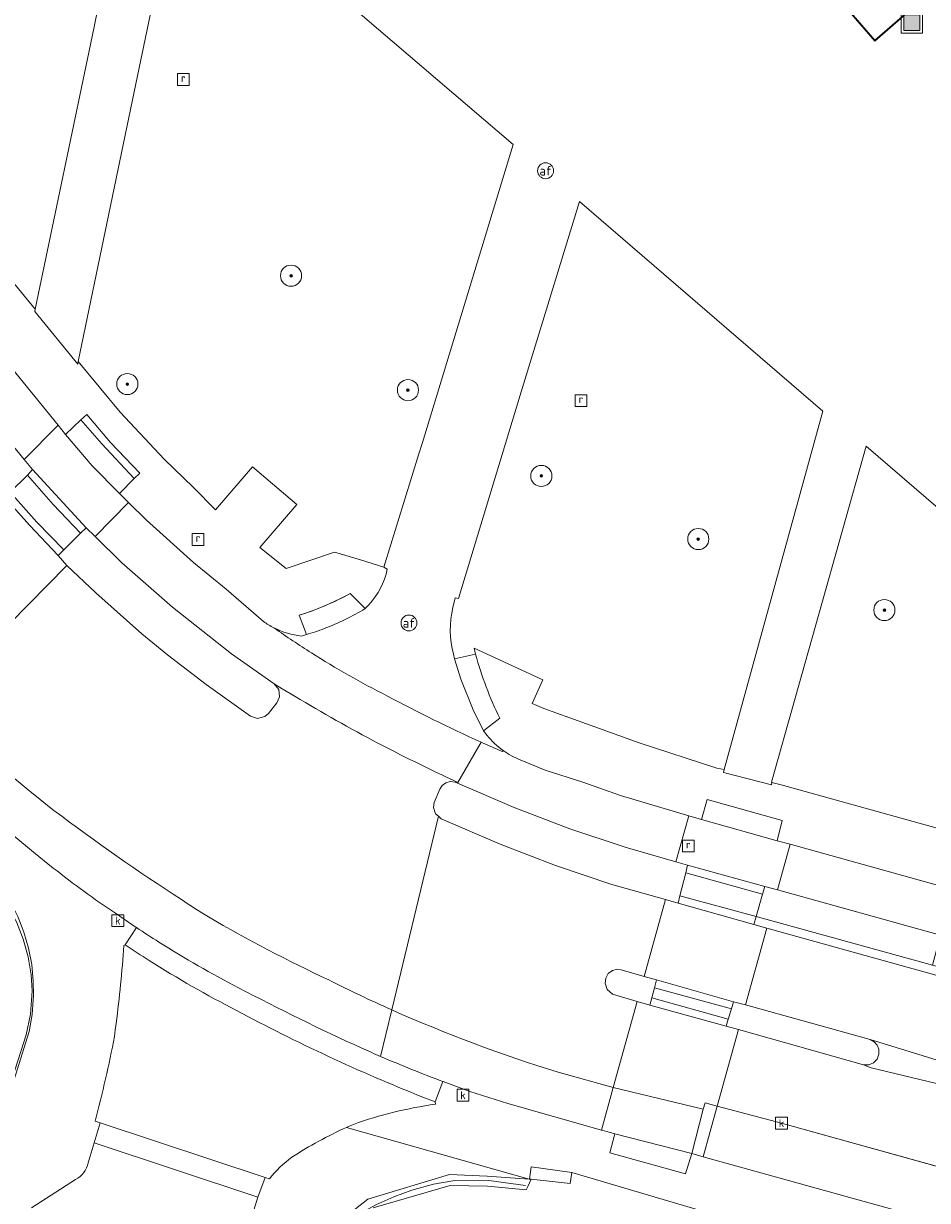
# Model space of a CAD drawing. Header units: millimetres. Extents: x 37131378 to 37737458, y 18584386 to 19114224.
# Tile 27 of 86: x 37458169 to 37492401, y 18918588 to 18963140. Entities that reach past the tile are written whole.
import ezdxf
from ezdxf.enums import TextEntityAlignment as Align

# ---------------------------------------------------------------- set-up
doc = ezdxf.new("R2010")
doc.units = ezdxf.units.MM
doc.header["$LTSCALE"] = 50
for name, color, linetype, lineweight in [('B2-WE-GR-BOOM-S', 252, 'Continuous', 25), ('B2-WE-IE-MEUBILAIR_WEGMEUBILAIR-S', 252, 'Continuous', 25), ('B2-WE-IE-TERREINAFSCHEIDING_KUNSTMATIG_HEKWERK-G', 252, 'IE-TERREINAFSCHEIDING-KUNSTMATIG', 18), ('B2-WE-IE-TERREINAFSCHEIDING_KUNSTMATIG_MUUR-GV', 252, 'Continuous', 18), ('B2-WE-OG-TERREIN_CULTUURSCHEIDING-GV', 252, 'Continuous', 18), ('B2-WE-RI-GWA_KOLK-S', 252, 'Continuous', 25), ('B2-WE-RI-GWA_RIOOLPUT-S', 252, 'Continuous', 25), ('B2-WE-RI-HWA_GOOT_LIJNGOOT-G', 252, 'Continuous', 18), ('B2-WE-VH-VERHARDING_ASFALT-GV', 252, 'Continuous', 18), ('B2-WE-VH-VERHARDING_BEDRIJFSVLOERPLAAT-GV', 252, 'Continuous', 18), ('B2-WE-VH-VERHARDING_BETON-GV', 252, 'Continuous', 18), ('B2-WE-VH-VERHARDING_BETONSTRAATSTEEN-GV', 252, 'Continuous', 18), ('B2-WE-VH-VERHARDING_OPEN-GV', 252, 'Continuous', 18), ('B2-WE-VH-VERHARDING_STRAATBAKSTEEN-GV', 252, 'Continuous', 18), ('B2-WE-VH-VERHARDING_TEGEL-GV', 252, 'Continuous', 18), ('B2-WE-VW-AFSLUITPAAL-S', 252, 'Continuous', 25), ('B2-WE-VW-MARKERING-G', 252, 'Continuous', 18), ('Voetgangersgebied', 7, 'Continuous', 0)]:
    doc.layers.add(name, color=color, linetype=linetype, lineweight=lineweight)
doc.styles.add('NLCS-ISO', font='txt')
doc.linetypes.add('IE-TERREINAFSCHEIDING-KUNSTMATIG', pattern='A,4,[82,NLCS.shx,S=0.75,R=90,X=0,Y=0],4,-2', length=10)

# ---------------------------------------------------------------- blocks, each defined once
blk = doc.blocks.new('SIE-WEG_AFVALBAK-SO')
at = {"linetype": 'ByBlock', "lineweight": 18}
h = blk.add_hatch(color=0, dxfattribs=at)
h.dxf.hatch_style = 1
h.paths.add_polyline_path([(-1.5, -1.5), (1.5, -1.5), (1.5, 1.5), (-1.5, 1.5)])
at = {"color": 0, "linetype": 'ByBlock', "lineweight": 18}
for points in [[(-2, -2), (2, -2), (2, 2), (-2, 2)], [(-1.5, -1.5), (1.5, -1.5), (1.5, 1.5), (-1.5, 1.5)]]:
    blk.add_lwpolyline(points, close=True, dxfattribs=at)
blk = doc.blocks.new('SVW-AFSLUITPAAL-SO')
at = {"lineweight": 18}
blk.add_circle((0, 0), 1.5, dxfattribs=at)
at = {"lineweight": 18, "style": 'NLCS-ISO'}
blk.add_text('af', height=1.8, dxfattribs=at).set_placement((0, 0), align=Align.MIDDLE_CENTER)
blk = doc.blocks.new('SRI-PUT_INSPECTIEPUT_RIOOLPUT-SO')
at = {"color": 0, "linetype": 'ByBlock', "lineweight": 18}
blk.add_lwpolyline([(-1.12, -1.12), (1.12, -1.12), (1.12, 1.12), (-1.12, 1.12)], close=True, dxfattribs=at)
at = {"color": 0, "linetype": 'ByBlock', "lineweight": 18, "style": 'NLCS-ISO'}
blk.add_text('r', height=1.5, dxfattribs=at).set_placement((0, 0.28), align=Align.MIDDLE_CENTER)
blk = doc.blocks.new('SRI-KOLK-SO')
at = {"color": 0, "linetype": 'ByBlock', "lineweight": 18}
blk.add_lwpolyline([(-1.125, -1.125), (1.125, -1.125), (1.125, 1.125), (-1.125, 1.125)], close=True, dxfattribs=at)
at = {"color": 0, "linetype": 'ByBlock', "lineweight": 18, "style": 'NLCS-ISO'}
blk.add_text('k', height=1.5, dxfattribs=at).set_placement((0, 0), align=Align.MIDDLE_CENTER)
blk = doc.blocks.new('SGR-BOOM_01-SO')
at = {"linetype": 'ByBlock', "lineweight": 18}
h = blk.add_hatch(color=0, dxfattribs=at)
h.dxf.hatch_style = 1
edge = h.paths.add_edge_path()
edge.add_arc((0, 0), 0.25, 0, 360)
at = {"color": 0, "linetype": 'ByBlock', "lineweight": 18}
for radius in [2, 0.25]:
    blk.add_circle((0, 0), radius, dxfattribs=at)
blk = doc.blocks.new('BGT_DRD_ACAD_3_FMEBLOCK8997')
at = {"layer": 'Voetgangersgebied', "color": 255}
blk.add_lwpolyline([(-0.4515, -36.5355), (-2.0985, -44.6185), (-4.2595, -54.9425), (-4.2775, -55.0305), (-2.6495, -57.0125), (-2.6305, -56.9195), (-0.5065, -46.7055), (1.3015, -37.9915), (13.8435, -48.7065), (10.4035, -59.9785), (10.2715, -60.4115), (8.9455, -64.7005), (9.0735, -64.7835, -0.1298606), (8.3805, -66.1275), (8.2395, -66.2685, -0.0475707), (6.6855, -67.0285, -0.0204074), (6.0095, -67.2545), (5.8255, -67.3155, -0.0860586), (4.7815, -66.9965), (4.8045, -67.0125, 0.0136944), (6.2015, -67.9475, 0.0248152), (9.0575, -69.5685, 0.0171772), (12.6235, -71.3265, 0.0045834), (13.4345, -71.6845), (13.4635, -71.6435, -0.0662099), (12.8505, -71.0725), (12.7195, -70.8955), (12.3205, -70.1035), (11.8625, -68.9455), (11.6325, -68.2045), (11.6245, -68.1755), (11.5775, -68.0015, -0.1222476), (11.5595, -66.2275), (11.6465, -65.8595), (11.7705, -65.8915), (14.1415, -58.0595), (16.3485, -50.8575), (25.5635, -58.7985), (21.8365, -72.3565), (21.8005, -72.4795), (23.6255, -72.9475), (23.6405, -72.8505), (23.6215, -72.8455), (27.2075, -60.1185), (38.1205, -69.5085)], format="xyb", dxfattribs=at)
blk.add_lwpolyline([(7.4755, -18.4985), (26.8005, -1.8145), (34.6615, 4.9725), (34.7185, 5.0215), (36.2305, 6.3305), (41.6555, 0.0635), (57.8225, -18.6115), (56.6585, -19.6195), (56.3105, -19.9205), (29.6465, -42.9305), (29.1015, -43.4015), (29.0435, -43.4515), (27.5325, -44.7575), (21.8795, -38.2165), (19.5815, -35.5595), (5.9645, -19.8045)], close=True, dxfattribs=at)

msp = doc.modelspace()

# ---------------------------------------------------------------- linework, layer by layer
at = {"layer": 'B2-WE-IE-TERREINAFSCHEIDING_KUNSTMATIG_HEKWERK-G'}
for points in [[(37457223.6937, 18930239.3389), (37457567.6937, 18929745.3389), (37457899.6937, 18929132.3389), (37458159.6937, 18928485.3389), (37458346.6937, 18927814.3389), (37458456.6937, 18927126.3389), (37458489.6937, 18926529.3389), (37458429.6937, 18925635.3389), (37458269.6937, 18924855.3389), (37456504.6937, 18919380.3389)], [(37477184.6937, 18919160.3389), (37475789.6937, 18919341.3389), (37474420.6937, 18919330.3389), (37473699.6937, 18919201.3389), (37472875.6937, 18918980.3389), (37472187.6937, 18918730.3389), (37471504.6937, 18918420.3389), (37470889.6937, 18918079.3389), (37470305.6937, 18917689.3389), (37469754.6937, 18917253.3389), (37469241.6937, 18916773.3389), (37468694.6937, 18916162.3389), (37468274.6937, 18915599.3389), (37467901.6937, 18915004.3389), (37467578.6937, 18914380.3389), (37467192.6937, 18913399.3389), (37462918.6937, 18900092.3389)]]:
    msp.add_lwpolyline(points, dxfattribs=at)
at = {"layer": 'B2-WE-IE-TERREINAFSCHEIDING_KUNSTMATIG_MUUR-GV'}
msp.add_lwpolyline([(37471414.6937, 18918314.3389), (37474328.6937, 18919156.3389), (37475737.6937, 18919131.3389), (37477199.6937, 18918984.3389), (37477265.6937, 18919121.3389), (37477395.6937, 18919389.3389), (37477324.6937, 18919397.3389), (37477315.6937, 18919398.3389), (37475732.6937, 18919511.3389), (37474300.6937, 18919573.3389), (37471209.6937, 18918638.3389), (37468689.6937, 18916664.3389)], dxfattribs=at)
msp.add_lwpolyline([(37477324.6937, 18919397.3389), (37477395.6937, 18919389.3389), (37478870.6937, 18919225.3389), (37478936.6937, 18919652.3389), (37477398.6937, 18919864.3389)], close=True, dxfattribs=at)
at = {"layer": 'B2-WE-OG-TERREIN_CULTUURSCHEIDING-GV'}
for points in [[(37441283.6937, 18974624.3389), (37441573.6937, 18974256.3389), (37442030.6937, 18973676.3389), (37441552.6937, 18973398.3389), (37444982.6937, 18969089.3389), (37446402.6937, 18967335.3389), (37449081.6937, 18964026.3389), (37450944.6937, 18961654.3389), (37458611.6937, 18952321.3389), (37460772.6937, 18962645.3389), (37462419.6937, 18970728.3389), (37457210.6937, 18975238.3389), (37452868.6937, 18963701.3389), (37442845.6937, 18976657.3389), (37442729.6937, 18976506.3389), (37442664.6937, 18976422.3389)], [(37471816.6937, 18942563.3389), (37473142.6937, 18946852.3389), (37473274.6937, 18947285.3389), (37476714.6937, 18958557.3389), (37464172.6937, 18969272.3389), (37462364.6937, 18960558.3389), (37460240.6937, 18950344.3389), (37461827.6937, 18948430.3389), (37463492.6937, 18946648.3389), (37464606.6937, 18945581.3389), (37465443.6937, 18944726.3389), (37466837.6937, 18946355.3389), (37468520.6937, 18944936.3389), (37467113.6937, 18943309.3389), (37468115.6937, 18942508.3389), (37469945.6937, 18943132.3389), (37470927.6937, 18942833.3389)]]:
    msp.add_lwpolyline(points, close=True, dxfattribs=at)
for points in [[(37479219.6937, 18956406.3389), (37477012.6937, 18949204.3389), (37474641.6937, 18941372.3389), (37474517.6937, 18941404.3389), (37474430.6937, 18941036.3389)], [(37474448.6937, 18939262.3389), (37474495.6937, 18939088.3389), (37475286.6937, 18939264.3389), (37475233.6937, 18939489.3389), (37477834.6937, 18938292.3389), (37477429.6937, 18937402.3389), (37477869.6937, 18937206.3389), (37478858.6937, 18936863.3389), (37481485.6937, 18935906.3389), (37484426.6937, 18934952.3389), (37484707.6937, 18934907.3389), (37488434.6937, 18948465.3389), (37479219.6937, 18956406.3389)], [(37456885.6937, 18920232.3389), (37458376.6937, 18924988.3389), (37458490.6937, 18925630.3389), (37458547.6937, 18926364.3389), (37458539.6937, 18926890.3389), (37458477.6937, 18927518.3389), (37458358.6937, 18928138.3389), (37458183.6937, 18928745.3389), (37457954.6937, 18929333.3389)]]:
    msp.add_lwpolyline(points, dxfattribs=at)
msp.add_lwpolyline([(37474430.6937, 18941036.3389, 0.1222475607), (37474448.6937, 18939262.3389)], format="xyb", dxfattribs=at)
at = {"layer": 'B2-WE-RI-HWA_GOOT_LIJNGOOT-G'}
msp.add_lwpolyline([(37484740.6937, 18969028.3389), (37490402.6937, 18962475.3389), (37491988.6937, 18963844.3389)], dxfattribs=at)
at = {"layer": 'B2-WE-VH-VERHARDING_ASFALT-GV'}
for p, q in [((37478416.6937, 18923443.3389), (37480503.6937, 18922867.3389)), ((37480503.6937, 18922867.3389), (37483900.6937, 18922038.3389)), ((37483900.6937, 18922038.3389), (37483981.6937, 18922278.3389)), ((37483981.6937, 18922278.3389), (37484441.6937, 18922156.3389)), ((37484441.6937, 18922156.3389), (37486873.6937, 18921512.3389)), ((37486873.6937, 18921512.3389), (37499849.6937, 18917908.3389))]:
    msp.add_line(p, q, dxfattribs=at)
for points in [[(37467256.6937, 18940504.3389), (37465844.6937, 18941725.3389), (37464606.6937, 18942740.3389), (37462821.6937, 18944345.3389), (37462148.6937, 18945003.3389), (37461800.6937, 18945344.3389), (37460770.6937, 18946396.3389), (37459758.6937, 18947584.3389), (37459476.6937, 18947931.3389), (37455769.6937, 18952481.3389), (37448781.6937, 18960991.3389), (37420082.6937, 18996851.3389), (37418483.6937, 18998747.3389), (37416020.6937, 19001454.3389), (37414873.6937, 19002581.3389), (37413781.6937, 19003502.3389), (37412625.6937, 19004342.3389), (37411566.6937, 19005008.3389), (37410468.6937, 19005606.3389), (37409335.6937, 19006135.3389), (37406325.6937, 19007355.3389), (37405805.6937, 19005445.3389)], [(37437167.6937, 18972226.3389), (37445837.6937, 18960690.3389), (37446093.6937, 18960866.3389), (37446279.6937, 18960916.3389), (37446495.6937, 18960878.3389), (37446672.6937, 18960748.3389), (37454127.6937, 18951606.3389), (37458196.6937, 18946639.3389), (37458508.6937, 18946259.3389), (37460536.6937, 18944055.3389), (37460883.6937, 18943717.3389), (37461896.6937, 18942729.3389), (37463808.6937, 18941041.3389), (37466048.6937, 18939282.3389), (37467660.6937, 18938146.3389), (37467960.6937, 18937961.3389), (37468261.6937, 18937778.3389)], [(37468261.6937, 18937778.3389), (37467960.6937, 18937961.3389), (37467660.6937, 18938146.3389), (37467836.6937, 18937928.3389), (37467867.6937, 18937650.3389), (37467765.6937, 18937424.3389), (37467447.6937, 18937023.3389), (37467306.6937, 18936902.3389), (37467034.6937, 18936836.3389), (37466769.6937, 18936926.3389), (37465083.6937, 18938119.3389), (37463624.6937, 18939241.3389), (37462652.6937, 18940043.3389), (37460901.6937, 18941593.3389), (37459814.6937, 18942629.3389), (37459479.6937, 18943004.3389), (37458389.6937, 18944148.3389), (37457456.6937, 18945196.3389), (37457160.6937, 18945593.3389), (37454400.6937, 18949292.3389), (37454033.6937, 18949783.3389), (37445837.6937, 18960690.3389)], [(37467675.6937, 18940251.3389), (37467652.6937, 18940267.3389)], [(37475494.6937, 18935937.3389), (37474618.6937, 18934412.3389), (37474601.6937, 18934388.3389), (37474604.6937, 18934387.3389), (37476753.6937, 18933461.3389), (37478853.6937, 18932657.3389), (37480954.6937, 18931960.3389), (37482874.6937, 18931407.3389), (37483319.6937, 18931279.3389), (37486239.6937, 18930474.3389), (37486716.6937, 18930341.3389), (37492890.6937, 18928625.3389), (37518099.6937, 18921600.3389), (37519414.6937, 18921099.3389), (37520047.6937, 18920793.3389), (37520783.6937, 18920379.3389), (37521604.6937, 18919834.3389), (37522378.6937, 18919225.3389), (37522562.6937, 18919066.3389), (37522502.6937, 18918921.3389), (37523334.6937, 18918398.3389), (37523895.6937, 18917957.3389), (37557518.6937, 18888986.3389)], [(37474618.6937, 18934412.3389), (37475494.6937, 18935937.3389)], [(37476334.6937, 18935620.3389), (37476305.6937, 18935579.3389)], [(37526048.6937, 18918486.3389), (37522826.6937, 18921090.3389), (37522251.6937, 18921522.3389), (37521406.6937, 18922073.3389), (37520522.6937, 18922556.3389), (37519603.6937, 18922969.3389), (37518557.6937, 18923340.3389), (37487197.6937, 18932071.3389), (37486711.6937, 18932206.3389), (37483846.6937, 18933004.3389), (37483358.6937, 18933149.3389), (37480780.6937, 18933918.3389), (37479343.6937, 18934421.3389), (37477918.6937, 18934878.3389), (37476973.6937, 18935266.3389)], [(37472114.6937, 18925803.3389), (37473877.6937, 18933130.3389), (37473771.6937, 18933220.3389), (37473691.6937, 18933458.3389), (37473716.6937, 18933652.3389), (37473934.6937, 18934157.3389), (37474027.6937, 18934295.3389), (37474161.6937, 18934394.3389), (37474320.6937, 18934442.3389), (37474513.6937, 18934426.3389), (37474601.6937, 18934388.3389), (37474618.6937, 18934412.3389)], [(37456211.6937, 18933707.3389), (37457751.6937, 18932428.3389), (37457803.6937, 18932385.3389), (37458548.6937, 18931777.3389), (37459295.6937, 18931172.3389)], [(37522376.6937, 18918614.3389), (37521958.6937, 18918843.3389), (37521218.6937, 18919164.3389), (37520562.6937, 18919382.3389), (37486315.6937, 18928898.3389), (37485830.6937, 18929033.3389), (37482955.6937, 18929839.3389), (37482477.6937, 18929975.3389), (37480441.6937, 18930554.3389), (37478313.6937, 18931265.3389), (37476219.6937, 18932072.3389), (37473982.6937, 18933039.3389), (37473877.6937, 18933130.3389), (37472114.6937, 18925803.3389)], [(37461649.6937, 18929459.3389), (37462435.6937, 18928926.3389), (37462439.6937, 18928923.3389), (37462443.6937, 18928921.3389)], [(37471690.6937, 18924041.3389), (37472114.6937, 18925803.3389)], [(37472114.6937, 18925803.3389), (37471690.6937, 18924041.3389)], [(37474053.6937, 18923090.3389), (37474057.6937, 18923088.3389), (37474061.6937, 18923087.3389), (37475069.6937, 18922709.3389), (37476508.6937, 18922253.3389), (37480051.6937, 18921251.3389), (37480346.6937, 18921167.3389), (37480556.6937, 18921113.3389)], [(37480556.6937, 18921113.3389), (37483478.6937, 18920364.3389), (37483900.6937, 18922038.3389), (37480503.6937, 18922867.3389), (37478416.6937, 18923443.3389)], [(37499849.6937, 18917908.3389), (37486873.6937, 18921512.3389), (37484441.6937, 18922156.3389), (37483981.6937, 18922278.3389), (37483900.6937, 18922038.3389), (37483478.6937, 18920364.3389), (37483910.6937, 18920244.3389), (37506477.6937, 18913977.3389)], [(37424831.6937, 18808273.3389), (37430976.6937, 18806835.3389), (37431825.6937, 18809563.3389), (37431977.6937, 18810058.3389), (37433752.6937, 18815845.3389), (37434455.6937, 18818071.3389), (37442731.6937, 18844004.3389), (37447756.6937, 18859828.3389), (37452214.6937, 18871974.3389), (37452516.6937, 18872797.3389), (37458345.6937, 18891122.3389), (37461356.6937, 18900554.3389), (37461676.6937, 18901557.3389), (37466464.6937, 18916825.3389), (37467042.6937, 18918706.3389), (37460843.6937, 18920769.3389), (37460620.6937, 18920011.3389)], [(37460140.6937, 18919384.3389), (37458465.6937, 18918310.3389)]]:
    msp.add_lwpolyline(points, dxfattribs=at)
for points in [[(37446672.6937, 18960748.3389), (37446495.6937, 18960878.3389), (37446279.6937, 18960916.3389), (37446093.6937, 18960866.3389), (37445837.6937, 18960690.3389), (37454033.6937, 18949783.3389), (37454400.6937, 18949292.3389), (37457160.6937, 18945593.3389), (37457456.6937, 18945196.3389), (37457666.6937, 18945405.3389), (37458313.6937, 18946047.3389), (37458508.6937, 18946259.3389), (37458196.6937, 18946639.3389), (37454127.6937, 18951606.3389)], [(37463808.6937, 18941041.3389), (37461896.6937, 18942729.3389), (37460883.6937, 18943717.3389), (37460536.6937, 18944055.3389), (37460323.6937, 18943843.3389), (37459692.6937, 18943215.3389), (37459479.6937, 18943004.3389), (37459814.6937, 18942629.3389), (37460901.6937, 18941593.3389), (37462652.6937, 18940043.3389), (37463624.6937, 18939241.3389), (37465083.6937, 18938119.3389), (37466769.6937, 18936926.3389), (37467034.6937, 18936836.3389), (37467306.6937, 18936902.3389), (37467447.6937, 18937023.3389), (37467765.6937, 18937424.3389), (37467867.6937, 18937650.3389), (37467836.6937, 18937928.3389), (37467660.6937, 18938146.3389), (37466048.6937, 18939282.3389)], [(37474601.6937, 18934388.3389), (37474513.6937, 18934426.3389), (37474320.6937, 18934442.3389), (37474161.6937, 18934394.3389), (37474027.6937, 18934295.3389), (37473934.6937, 18934157.3389), (37473716.6937, 18933652.3389), (37473691.6937, 18933458.3389), (37473771.6937, 18933220.3389), (37473877.6937, 18933130.3389), (37473982.6937, 18933039.3389), (37476219.6937, 18932072.3389), (37478313.6937, 18931265.3389), (37480441.6937, 18930554.3389), (37482477.6937, 18929975.3389), (37482955.6937, 18929839.3389), (37483027.6937, 18930115.3389), (37483255.6937, 18930988.3389), (37483319.6937, 18931279.3389), (37482874.6937, 18931407.3389), (37480954.6937, 18931960.3389), (37478853.6937, 18932657.3389), (37476753.6937, 18933461.3389), (37474604.6937, 18934387.3389)], [(37486239.6937, 18930474.3389), (37486156.6937, 18930187.3389), (37485910.6937, 18929334.3389), (37492591.6937, 18927497.3389), (37492890.6937, 18928625.3389), (37486716.6937, 18930341.3389)], [(37522103.6937, 18919140.3389), (37521336.6937, 18919473.3389), (37520658.6937, 18919698.3389), (37492591.6937, 18927497.3389), (37485910.6937, 18929334.3389), (37485830.6937, 18929033.3389), (37486315.6937, 18928898.3389), (37520562.6937, 18919382.3389), (37521218.6937, 18919164.3389), (37521958.6937, 18918843.3389), (37522376.6937, 18918614.3389), (37522502.6937, 18918921.3389)], [(37482136.6937, 18926934.3389), (37481670.6937, 18927069.3389), (37480800.6937, 18927322.3389), (37480661.6937, 18927337.3389), (37480471.6937, 18927290.3389), (37480314.6937, 18927174.3389), (37480215.6937, 18927005.3389), (37480189.6937, 18926812.3389), (37480267.6937, 18926574.3389), (37480478.6937, 18926394.3389), (37481408.6937, 18926125.3389), (37481887.6937, 18925986.3389), (37481967.6937, 18926260.3389), (37482063.6937, 18926642.3389)], [(37481887.6937, 18925986.3389), (37481408.6937, 18926125.3389), (37480478.6937, 18926394.3389), (37480267.6937, 18926574.3389), (37480189.6937, 18926812.3389), (37480215.6937, 18927005.3389), (37480314.6937, 18927174.3389), (37480471.6937, 18927290.3389), (37480661.6937, 18927337.3389), (37480800.6937, 18927322.3389), (37481670.6937, 18927069.3389), (37482136.6937, 18926934.3389), (37485056.6937, 18926112.3389), (37485506.6937, 18925987.3389), (37490236.6937, 18924676.3389), (37490383.6937, 18924596.3389), (37490495.6937, 18924472.3389), (37490559.6937, 18924317.3389), (37490563.6937, 18924121.3389), (37490491.6937, 18923940.3389), (37490354.6937, 18923801.3389), (37490174.6937, 18923726.3389), (37489979.6937, 18923727.3389), (37485247.6937, 18925057.3389), (37484778.6937, 18925189.3389)], [(37485056.6937, 18926112.3389), (37484976.6937, 18925847.3389), (37484857.6937, 18925453.3389), (37484778.6937, 18925189.3389), (37485247.6937, 18925057.3389), (37489979.6937, 18923727.3389), (37490174.6937, 18923726.3389), (37490354.6937, 18923801.3389), (37490491.6937, 18923940.3389), (37490563.6937, 18924121.3389), (37490559.6937, 18924317.3389), (37490495.6937, 18924472.3389), (37490383.6937, 18924596.3389), (37490236.6937, 18924676.3389), (37485506.6937, 18925987.3389)]]:
    msp.add_lwpolyline(points, close=True, dxfattribs=at)
for points in [[(37467652.6937, 18940267.3389, -0.0367914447), (37467256.6937, 18940504.3389)], [(37469072.6937, 18939316.3389, -0.0136943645), (37467675.6937, 18940251.3389)], [(37471928.6937, 18937695.3389, -0.0248151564), (37469072.6937, 18939316.3389)], [(37474618.6937, 18934412.3389, -0.0282951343), (37468261.6937, 18937778.3389)], [(37468261.6937, 18937778.3389, 0.0282951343), (37474618.6937, 18934412.3389)], [(37454657.6937, 18937383.3389, 0.0239436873), (37459320.6937, 18933352.3389)], [(37459320.6937, 18933352.3389, -0.0239436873), (37454657.6937, 18937383.3389)], [(37475494.6937, 18935937.3389, -0.0171772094), (37471928.6937, 18937695.3389)], [(37476305.6937, 18935579.3389, -0.0045833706), (37475494.6937, 18935937.3389)], [(37476973.6937, 18935266.3389, -0.0570388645), (37476334.6937, 18935620.3389)], [(37459320.6937, 18933352.3389, 0.0176636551), (37464146.6937, 18929975.3389)], [(37464146.6937, 18929975.3389, -0.0176636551), (37459320.6937, 18933352.3389)], [(37459295.6937, 18931172.3389, 0.0206984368), (37461649.6937, 18929459.3389)], [(37464146.6937, 18929975.3389, 0.0040854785), (37465175.6937, 18929319.3389)], [(37465175.6937, 18929319.3389, -0.0040854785), (37464146.6937, 18929975.3389)], [(37465175.6937, 18929319.3389, 0.0216683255), (37469725.6937, 18926933.3389)], [(37469725.6937, 18926933.3389, -0.0216683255), (37465175.6937, 18929319.3389)], [(37462443.6937, 18928921.3389, 0.0065437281), (37463298.6937, 18928367.3389)], [(37463298.6937, 18928367.3389, 0.0215363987), (37466311.6937, 18926640.3389)], [(37466311.6937, 18926640.3389, 0.0154919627), (37470984.6937, 18924353.3389)], [(37469725.6937, 18926933.3389, 0.0116809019), (37472114.6937, 18925803.3389)], [(37472114.6937, 18925803.3389, -0.0116809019), (37469725.6937, 18926933.3389)], [(37472114.6937, 18925803.3389, 0.030232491), (37478416.6937, 18923443.3389)], [(37478416.6937, 18923443.3389, -0.030232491), (37472114.6937, 18925803.3389)], [(37470984.6937, 18924353.3389, 0.0057873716), (37471690.6937, 18924041.3389)], [(37471690.6937, 18924041.3389, 0.0135097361), (37474053.6937, 18923090.3389)], [(37460620.6937, 18920011.3389, -0.221433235), (37460140.6937, 18919384.3389)]]:
    msp.add_lwpolyline(points, format="xyb", dxfattribs=at)
at = {"layer": 'B2-WE-VH-VERHARDING_BEDRIJFSVLOERPLAAT-GV'}
for points in [[(37462443.6937, 18928921.3389), (37462011.6937, 18928270.3389)], [(37473289.6937, 18922502.3389), (37473759.6937, 18922320.3389), (37474053.6937, 18923090.3389)]]:
    msp.add_lwpolyline(points, dxfattribs=at)
for points in [[(37463298.6937, 18928367.3389, -0.0065437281), (37462443.6937, 18928921.3389)], [(37466311.6937, 18926640.3389, -0.0215363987), (37463298.6937, 18928367.3389)], [(37462011.6937, 18928270.3389, 0.0078274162), (37462930.6937, 18927669.3389)], [(37462930.6937, 18927669.3389, 0.0233248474), (37466232.6937, 18925784.3389)], [(37470984.6937, 18924353.3389, -0.0154919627), (37466311.6937, 18926640.3389)], [(37466232.6937, 18925784.3389, 0.028713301), (37473289.6937, 18922502.3389)], [(37471690.6937, 18924041.3389, -0.0057873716), (37470984.6937, 18924353.3389)], [(37474053.6937, 18923090.3389, -0.0135097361), (37471690.6937, 18924041.3389)]]:
    msp.add_lwpolyline(points, format="xyb", dxfattribs=at)
msp.add_lwpolyline([(37461066.6937, 18921531.3389), (37460843.6937, 18920769.3389), (37467042.6937, 18918706.3389), (37467316.6937, 18919462.3389)], close=True, dxfattribs=at)
at = {"layer": 'B2-WE-VH-VERHARDING_BETON-GV'}
msp.add_lwpolyline([(37485740.6937, 18970955.3389), (37482160.6937, 18975097.3389), (37481783.6937, 18974771.3389), (37479739.6937, 18977148.3389), (37480110.6937, 18977469.3389), (37470346.6937, 18988765.3389), (37468835.6937, 18987459.3389), (37482452.6937, 18971704.3389), (37484750.6937, 18969047.3389), (37490403.6937, 18962506.3389), (37491914.6937, 18963812.3389), (37491102.6937, 18964752.3389)], close=True, dxfattribs=at)
at = {"layer": 'B2-WE-VH-VERHARDING_BETONSTRAATSTEEN-GV'}
for points in [[(37461970.6937, 18928236.3389, -0.0145966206), (37461677.6937, 18925292.3389)], [(37462930.6937, 18927669.3389, -0.0078274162), (37462011.6937, 18928270.3389)], [(37466232.6937, 18925784.3389, -0.0233248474), (37462930.6937, 18927669.3389)], [(37473289.6937, 18922502.3389, -0.028713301), (37466232.6937, 18925784.3389)], [(37461610.6937, 18924796.3389, -0.0193735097), (37460875.6937, 18921594.3389)], [(37470664.6937, 18921467.3389, -0.0514394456), (37473767.6937, 18922232.3389)], [(37468331.6937, 18920224.3389, -0.0394147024), (37470404.6937, 18921354.3389)], [(37467482.6937, 18919407.3389, -0.0643251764), (37468331.6937, 18920224.3389)]]:
    msp.add_lwpolyline(points, format="xyb", dxfattribs=at)
for points in [[(37462011.6937, 18928270.3389), (37461970.6937, 18928236.3389)], [(37461677.6937, 18925292.3389), (37461644.6937, 18925044.3389), (37461610.6937, 18924796.3389)], [(37473767.6937, 18922232.3389), (37473759.6937, 18922320.3389), (37473289.6937, 18922502.3389)], [(37460875.6937, 18921594.3389), (37461066.6937, 18921531.3389), (37467316.6937, 18919462.3389), (37467482.6937, 18919407.3389)], [(37470404.6937, 18921354.3389), (37470533.6937, 18921411.3389), (37470664.6937, 18921467.3389)]]:
    msp.add_lwpolyline(points, dxfattribs=at)
at = {"layer": 'B2-WE-VH-VERHARDING_OPEN-GV'}
for points in [[(37460339.6937, 18948139.3389), (37459758.6937, 18947584.3389), (37460770.6937, 18946396.3389), (37461800.6937, 18945344.3389), (37462359.6937, 18945913.3389), (37462574.6937, 18946121.3389), (37461463.6937, 18947279.3389), (37460562.6937, 18948341.3389)], [(37458508.6937, 18946259.3389), (37458313.6937, 18946047.3389), (37457666.6937, 18945405.3389), (37457456.6937, 18945196.3389), (37458389.6937, 18944148.3389), (37459479.6937, 18943004.3389), (37459692.6937, 18943215.3389), (37460323.6937, 18943843.3389), (37460536.6937, 18944055.3389)], [(37486156.6937, 18930187.3389), (37486239.6937, 18930474.3389), (37483319.6937, 18931279.3389), (37483255.6937, 18930988.3389), (37483027.6937, 18930115.3389), (37482955.6937, 18929839.3389), (37485830.6937, 18929033.3389), (37485910.6937, 18929334.3389)], [(37485056.6937, 18926112.3389), (37482136.6937, 18926934.3389), (37482063.6937, 18926642.3389), (37481967.6937, 18926260.3389), (37481887.6937, 18925986.3389), (37484778.6937, 18925189.3389), (37484857.6937, 18925453.3389), (37484976.6937, 18925847.3389)]]:
    msp.add_lwpolyline(points, close=True, dxfattribs=at)
for points in [[(37459295.6937, 18931172.3389), (37458548.6937, 18931777.3389), (37457803.6937, 18932385.3389), (37457787.6937, 18930396.3389), (37457776.6937, 18929690.3389), (37457954.6937, 18929333.3389), (37458183.6937, 18928745.3389), (37458358.6937, 18928138.3389), (37458477.6937, 18927518.3389), (37458539.6937, 18926890.3389), (37458547.6937, 18926364.3389), (37458490.6937, 18925630.3389), (37458376.6937, 18924988.3389), (37456885.6937, 18920232.3389), (37456600.6937, 18919359.3389), (37456744.6937, 18919291.3389), (37454093.6937, 18910910.3389), (37452083.6937, 18904558.3389), (37451046.6937, 18901279.3389), (37445763.6937, 18884751.3389), (37440772.6937, 18869298.3389), (37440234.6937, 18867632.3389), (37439499.6937, 18865356.3389), (37439438.6937, 18865389.3389)], [(37461970.6937, 18928236.3389), (37462011.6937, 18928270.3389), (37462443.6937, 18928921.3389), (37462439.6937, 18928923.3389), (37462435.6937, 18928926.3389), (37461649.6937, 18929459.3389)], [(37461610.6937, 18924796.3389), (37461644.6937, 18925044.3389), (37461677.6937, 18925292.3389)], [(37483478.6937, 18920364.3389), (37480556.6937, 18921113.3389), (37480346.6937, 18921167.3389), (37480051.6937, 18921251.3389), (37476508.6937, 18922253.3389), (37475069.6937, 18922709.3389), (37474061.6937, 18923087.3389), (37474057.6937, 18923088.3389), (37474053.6937, 18923090.3389), (37473759.6937, 18922320.3389), (37473767.6937, 18922232.3389)], [(37435787.6937, 18815828.3389), (37453549.6937, 18871579.3389), (37459313.6937, 18889670.3389), (37462666.6937, 18900166.3389), (37467130.6937, 18914139.3389), (37468689.6937, 18916664.3389), (37471209.6937, 18918638.3389), (37474300.6937, 18919573.3389), (37475732.6937, 18919511.3389), (37477315.6937, 18919398.3389), (37470404.6937, 18921354.3389)], [(37460620.6937, 18920011.3389), (37460843.6937, 18920769.3389), (37461066.6937, 18921531.3389), (37460875.6937, 18921594.3389)], [(37470664.6937, 18921467.3389), (37470533.6937, 18921411.3389), (37470404.6937, 18921354.3389), (37477315.6937, 18919398.3389), (37477324.6937, 18919397.3389), (37477398.6937, 18919864.3389), (37478936.6937, 18919652.3389), (37490757.6937, 18916145.3389)], [(37533973.6937, 18898274.3389), (37527984.6937, 18903364.3389), (37526008.6937, 18904949.3389), (37523953.6937, 18906431.3389), (37522065.6937, 18907658.3389), (37520226.6937, 18908739.3389), (37517972.6937, 18909906.3389), (37515922.6937, 18910846.3389), (37514094.6937, 18911591.3389), (37512236.6937, 18912264.3389), (37506477.6937, 18913977.3389), (37483910.6937, 18920244.3389), (37483478.6937, 18920364.3389)], [(37467482.6937, 18919407.3389), (37467316.6937, 18919462.3389), (37467042.6937, 18918706.3389), (37466464.6937, 18916825.3389), (37461676.6937, 18901557.3389), (37461356.6937, 18900554.3389), (37458345.6937, 18891122.3389), (37452516.6937, 18872797.3389), (37452214.6937, 18871974.3389), (37447756.6937, 18859828.3389), (37442731.6937, 18844004.3389)], [(37458465.6937, 18918310.3389), (37460140.6937, 18919384.3389)]]:
    msp.add_lwpolyline(points, dxfattribs=at)
for points in [[(37461649.6937, 18929459.3389, -0.0206984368), (37459295.6937, 18931172.3389)], [(37461677.6937, 18925292.3389, 0.0145966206), (37461970.6937, 18928236.3389)], [(37460875.6937, 18921594.3389, 0.0193735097), (37461610.6937, 18924796.3389)], [(37473767.6937, 18922232.3389, 0.0514394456), (37470664.6937, 18921467.3389)], [(37470404.6937, 18921354.3389, 0.0394147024), (37468331.6937, 18920224.3389)], [(37460140.6937, 18919384.3389, 0.221433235), (37460620.6937, 18920011.3389)], [(37468331.6937, 18920224.3389, 0.0643251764), (37467482.6937, 18919407.3389)]]:
    msp.add_lwpolyline(points, format="xyb", dxfattribs=at)
at = {"layer": 'B2-WE-VH-VERHARDING_STRAATBAKSTEEN-GV'}
msp.add_lwpolyline([(37470346.6937, 18988765.3389), (37489671.6937, 19005449.3389), (37497532.6937, 19012236.3389), (37497589.6937, 19012285.3389), (37499101.6937, 19013594.3389), (37504526.6937, 19007327.3389), (37520693.6937, 18988652.3389), (37519529.6937, 18987644.3389), (37519181.6937, 18987343.3389), (37492517.6937, 18964333.3389), (37491972.6937, 18963862.3389), (37491914.6937, 18963812.3389), (37490403.6937, 18962506.3389), (37484750.6937, 18969047.3389), (37482452.6937, 18971704.3389), (37468835.6937, 18987459.3389)], close=True, dxfattribs=at)
for points in [[(37462419.6937, 18970728.3389), (37460772.6937, 18962645.3389), (37458611.6937, 18952321.3389), (37458593.6937, 18952233.3389), (37460221.6937, 18950251.3389), (37460240.6937, 18950344.3389), (37462364.6937, 18960558.3389), (37464172.6937, 18969272.3389), (37476714.6937, 18958557.3389), (37473274.6937, 18947285.3389), (37473142.6937, 18946852.3389), (37471816.6937, 18942563.3389), (37471944.6937, 18942480.3389)], [(37474430.6937, 18941036.3389), (37474517.6937, 18941404.3389), (37474641.6937, 18941372.3389), (37477012.6937, 18949204.3389), (37479219.6937, 18956406.3389), (37488434.6937, 18948465.3389), (37484707.6937, 18934907.3389), (37484671.6937, 18934784.3389), (37486496.6937, 18934316.3389), (37486511.6937, 18934413.3389), (37486492.6937, 18934418.3389), (37490078.6937, 18947145.3389), (37500991.6937, 18937755.3389), (37507044.6937, 18944597.3389), (37509406.6937, 18947421.3389), (37511895.6937, 18950218.3389), (37511956.6937, 18950287.3389), (37513403.6937, 18951913.3389), (37513495.6937, 18952017.3389), (37516783.6937, 18955711.3389), (37516819.6937, 18955751.3389), (37517911.6937, 18956978.3389), (37521740.6937, 18961281.3389), (37523770.6937, 18963562.3389)], [(37471251.6937, 18941136.3389), (37471110.6937, 18940995.3389)], [(37467652.6937, 18940267.3389), (37467675.6937, 18940251.3389)], [(37468880.6937, 18940009.3389), (37468696.6937, 18939948.3389)], [(37475721.6937, 18936191.3389), (37475590.6937, 18936368.3389), (37475191.6937, 18937160.3389), (37474733.6937, 18938318.3389), (37474503.6937, 18939059.3389), (37474495.6937, 18939088.3389), (37474448.6937, 18939262.3389)], [(37476305.6937, 18935579.3389), (37476334.6937, 18935620.3389)]]:
    msp.add_lwpolyline(points, dxfattribs=at)
for points in [[(37471944.6937, 18942480.3389, -0.1298605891), (37471251.6937, 18941136.3389)], [(37471110.6937, 18940995.3389, -0.0475706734), (37469556.6937, 18940235.3389)], [(37474448.6937, 18939262.3389, -0.1222475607), (37474430.6937, 18941036.3389)], [(37468696.6937, 18939948.3389, -0.0860585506), (37467652.6937, 18940267.3389)], [(37467675.6937, 18940251.3389, 0.0136943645), (37469072.6937, 18939316.3389)], [(37469556.6937, 18940235.3389, -0.0204073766), (37468880.6937, 18940009.3389)], [(37469072.6937, 18939316.3389, 0.0248151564), (37471928.6937, 18937695.3389)], [(37471928.6937, 18937695.3389, 0.0171772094), (37475494.6937, 18935937.3389)], [(37475494.6937, 18935937.3389, 0.0045833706), (37476305.6937, 18935579.3389)], [(37476334.6937, 18935620.3389, -0.0662099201), (37475721.6937, 18936191.3389)]]:
    msp.add_lwpolyline(points, format="xyb", dxfattribs=at)
at = {"layer": 'B2-WE-VH-VERHARDING_TEGEL-GV'}
for points in [[(37420082.6937, 18996851.3389), (37448781.6937, 18960991.3389), (37455769.6937, 18952481.3389), (37459476.6937, 18947931.3389), (37459758.6937, 18947584.3389), (37460339.6937, 18948139.3389), (37460562.6937, 18948341.3389), (37461463.6937, 18947279.3389), (37462574.6937, 18946121.3389), (37462359.6937, 18945913.3389), (37461800.6937, 18945344.3389), (37462148.6937, 18945003.3389), (37462821.6937, 18944345.3389), (37464606.6937, 18942740.3389), (37465844.6937, 18941725.3389), (37467256.6937, 18940504.3389)], [(37471944.6937, 18942480.3389), (37471816.6937, 18942563.3389), (37470927.6937, 18942833.3389), (37469945.6937, 18943132.3389), (37468115.6937, 18942508.3389), (37467113.6937, 18943309.3389), (37468520.6937, 18944936.3389), (37466837.6937, 18946355.3389), (37465443.6937, 18944726.3389), (37464606.6937, 18945581.3389), (37463492.6937, 18946648.3389), (37461827.6937, 18948430.3389), (37460240.6937, 18950344.3389), (37460221.6937, 18950251.3389), (37458593.6937, 18952233.3389), (37458611.6937, 18952321.3389), (37450944.6937, 18961654.3389), (37449081.6937, 18964026.3389)], [(37471110.6937, 18940995.3389), (37471251.6937, 18941136.3389)], [(37468696.6937, 18939948.3389), (37468880.6937, 18940009.3389)], [(37486856.6937, 18934315.3389), (37486511.6937, 18934413.3389), (37486496.6937, 18934316.3389), (37484671.6937, 18934784.3389), (37484707.6937, 18934907.3389), (37484426.6937, 18934952.3389), (37481485.6937, 18935906.3389), (37478858.6937, 18936863.3389), (37477869.6937, 18937206.3389), (37477429.6937, 18937402.3389), (37477834.6937, 18938292.3389), (37475233.6937, 18939489.3389), (37475286.6937, 18939264.3389), (37474495.6937, 18939088.3389), (37474503.6937, 18939059.3389), (37474733.6937, 18938318.3389), (37475191.6937, 18937160.3389), (37475590.6937, 18936368.3389), (37475721.6937, 18936191.3389)], [(37476973.6937, 18935266.3389), (37477918.6937, 18934878.3389), (37479343.6937, 18934421.3389), (37480780.6937, 18933918.3389), (37483358.6937, 18933149.3389), (37483846.6937, 18933004.3389), (37486711.6937, 18932206.3389), (37487197.6937, 18932071.3389), (37518557.6937, 18923340.3389), (37519603.6937, 18922969.3389), (37520522.6937, 18922556.3389), (37521406.6937, 18922073.3389), (37522251.6937, 18921522.3389), (37522826.6937, 18921090.3389), (37526048.6937, 18918486.3389), (37586956.6937, 18866379.3389)], [(37534140.6937, 18914341.3389), (37527189.6937, 18920284.3389), (37523951.6937, 18922903.3389), (37522682.6937, 18923776.3389), (37521879.6937, 18924235.3389), (37521050.6937, 18924644.3389), (37520197.6937, 18924999.3389), (37519175.6937, 18925346.3389), (37486856.6937, 18934315.3389)], [(37490757.6937, 18916145.3389), (37478936.6937, 18919652.3389), (37478870.6937, 18919225.3389), (37477395.6937, 18919389.3389), (37477265.6937, 18919121.3389), (37477199.6937, 18918984.3389), (37475737.6937, 18919131.3389), (37474328.6937, 18919156.3389), (37471414.6937, 18918314.3389)]]:
    msp.add_lwpolyline(points, dxfattribs=at)
for points in [[(37471251.6937, 18941136.3389, 0.1298605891), (37471944.6937, 18942480.3389)], [(37469556.6937, 18940235.3389, 0.0475706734), (37471110.6937, 18940995.3389)], [(37467256.6937, 18940504.3389, 0.0367914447), (37467652.6937, 18940267.3389)], [(37467652.6937, 18940267.3389, 0.0860585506), (37468696.6937, 18939948.3389)], [(37468880.6937, 18940009.3389, 0.0204073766), (37469556.6937, 18940235.3389)], [(37475721.6937, 18936191.3389, 0.0662099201), (37476334.6937, 18935620.3389)], [(37476334.6937, 18935620.3389, 0.0570388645), (37476973.6937, 18935266.3389)]]:
    msp.add_lwpolyline(points, format="xyb", dxfattribs=at)
at = {"layer": 'B2-WE-VW-MARKERING-G'}
for points in [[(37460339.6937, 18948139.3389), (37461128.6937, 18947225.3389), (37462359.6937, 18945913.3389)], [(37458196.6937, 18946639.3389), (37459476.6937, 18947931.3389)], [(37460323.6937, 18943843.3389), (37459294.6937, 18944928.3389), (37458313.6937, 18946047.3389)], [(37457666.6937, 18945405.3389), (37458667.6937, 18944270.3389), (37459692.6937, 18943215.3389)], [(37462148.6937, 18945003.3389), (37460883.6937, 18943717.3389)], [(37459814.6937, 18942629.3389), (37457639.6937, 18940416.3389)], [(37471110.6937, 18940995.3389), (37470538.6937, 18941561.3389), (37470345.6937, 18941459.3389), (37470150.6937, 18941360.3389)], [(37471110.6937, 18940995.3389), (37470538.6937, 18941561.3389)], [(37468609.6937, 18940742.3389), (37468880.6937, 18940009.3389)], [(37468609.6937, 18940742.3389), (37468880.6937, 18940009.3389)], [(37475590.6937, 18936368.3389), (37476202.6937, 18936844.3389)], [(37475590.6937, 18936368.3389), (37476202.6937, 18936844.3389)], [(37483846.6937, 18933004.3389), (37484063.6937, 18933765.3389), (37486901.6937, 18932976.3389), (37486711.6937, 18932206.3389)], [(37482874.6937, 18931407.3389), (37483358.6937, 18933149.3389)], [(37487197.6937, 18932071.3389), (37486716.6937, 18930341.3389)], [(37486156.6937, 18930187.3389), (37483255.6937, 18930988.3389)], [(37481670.6937, 18927069.3389), (37482477.6937, 18929975.3389)], [(37483027.6937, 18930115.3389), (37485910.6937, 18929334.3389)], [(37486315.6937, 18928898.3389), (37485506.6937, 18925987.3389)], [(37484976.6937, 18925847.3389), (37482063.6937, 18926642.3389)], [(37481967.6937, 18926260.3389), (37484857.6937, 18925453.3389)], [(37481408.6937, 18926125.3389), (37480503.6937, 18922867.3389)], [(37484441.6937, 18922156.3389), (37485247.6937, 18925057.3389)], [(37490236.6937, 18924676.3389), (37502111.6937, 18921020.3389), (37506224.6937, 18919789.3389), (37490262.6937, 18923610.3389), (37489979.6937, 18923727.3389)], [(37480503.6937, 18922867.3389), (37480051.6937, 18921251.3389)], [(37483910.6937, 18920244.3389), (37484441.6937, 18922156.3389)], [(37480556.6937, 18921113.3389), (37480367.6937, 18920390.3389), (37483236.6937, 18919591.3389), (37483478.6937, 18920364.3389)]]:
    msp.add_lwpolyline(points, dxfattribs=at)
for points in [[(37470538.6937, 18941561.3389, -0.0479104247), (37468609.6937, 18940742.3389)], [(37470150.6937, 18941360.3389, -0.0375795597), (37468609.6937, 18940742.3389)], [(37476202.6937, 18936844.3389, -0.0459129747), (37475286.6937, 18939264.3389)], [(37476202.6937, 18936844.3389, -0.0459129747), (37475286.6937, 18939264.3389)]]:
    msp.add_lwpolyline(points, format="xyb", dxfattribs=at)

# ---------------------------------------------------------------- block references
at = {"layer": 'B2-WE-GR-BOOM-S', "xscale": 200, "yscale": 200, "zscale": 200}
for p in [(37468299.6937, 18953593.3389), (37462099.6937, 18949491.3389), (37472726.6937, 18949263.3389), (37477777.6937, 18946015.3389), (37483721.6937, 18943626.3389), (37490768.6937, 18940936.3389)]:
    msp.add_blockref('SGR-BOOM_01-SO', p, dxfattribs=at)
at = {"layer": 'B2-WE-IE-MEUBILAIR_WEGMEUBILAIR-S', "xscale": 200, "yscale": 200, "zscale": 200}
msp.add_blockref('SIE-WEG_AFVALBAK-SO', (37491810.6937, 18963174.3389), dxfattribs=at)
at = {"layer": 'B2-WE-RI-GWA_KOLK-S', "xscale": 200, "yscale": 200, "zscale": 200}
for p in [(37461739.6937, 18929179.3389), (37474811.6937, 18922571.3389), (37486873.6937, 18921512.3389)]:
    msp.add_blockref('SRI-KOLK-SO', p, dxfattribs=at)
at = {"layer": 'B2-WE-RI-GWA_RIOOLPUT-S', "xscale": 200, "yscale": 200, "zscale": 200}
for p in [(37464217.6937, 18961021.3389), (37479277.6937, 18948862.3389), (37464775.6937, 18943609.3389), (37483342.6937, 18932005.3389)]:
    msp.add_blockref('SRI-PUT_INSPECTIEPUT_RIOOLPUT-SO', p, dxfattribs=at)
at = {"layer": 'B2-WE-VW-AFSLUITPAAL-S', "xscale": 200, "yscale": 200, "zscale": 200}
for p in [(37477938.6937, 18957567.3389), (37472763.6937, 18940449.3389)]:
    msp.add_blockref('SVW-AFSLUITPAAL-SO', p, dxfattribs=at)
at = {"layer": 'Voetgangersgebied', "color": 255, "xscale": 1000, "yscale": 1000, "zscale": 1000}
msp.add_blockref('BGT_DRD_ACAD_3_FMEBLOCK8997', (37462871.1937, 19007263.8389), dxfattribs=at)

doc.saveas('drawing.dxf')
